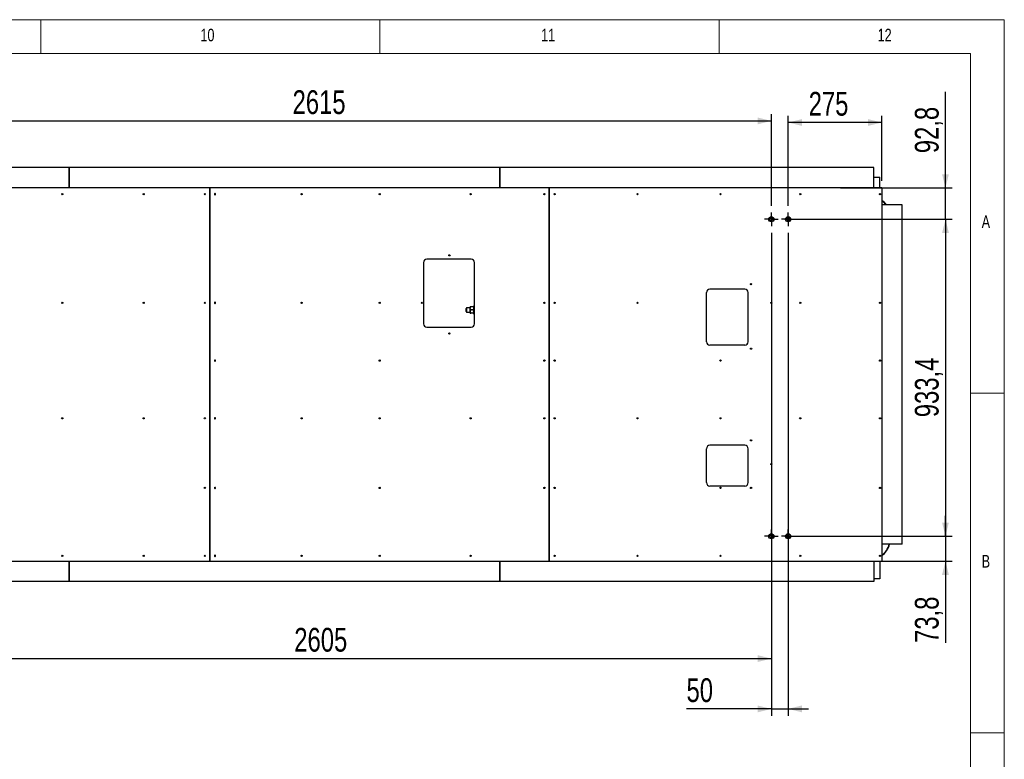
# Model space of a CAD drawing. Header units: millimetres. Extents: x 5 to 589, y 5 to 415.
# Tile 62 of 62: x 444 to 589, y 306 to 415. Entities that reach past the tile are written whole.
import ezdxf

# ---------------------------------------------------------------- set-up
doc = ezdxf.new("R2010")
doc.units = ezdxf.units.MM
doc.linetypes.add('CENTERX2', pattern=[20.32, 12.7, -2.54, 2.54, -2.54])
for name, color, linetype in [('COTES', 1, 'Continuous'), ('NOTES', 6, 'Continuous'), ('TRAIT-MIXTES', 3, 'CENTERX2')]:
    doc.layers.add(name, color=color, linetype=linetype)
doc.layers.add('TRAIT-FORT', color=4, linetype='Continuous', lineweight=25)
doc.styles.add('SLDTEXTSTYLE0', font='TXT', dxfattribs={"width": 0.75})
doc.dimstyles.new('SLDDIMSTYLE0', dxfattribs={"dimtxt": 3.5, "dimasz": 2, "dimexe": 0, "dimexo": 0.0625, "dimgap": 0.875, "dimtad": 1, "dimlfac": 20, "dimrnd": 1e-09, "dimzin": 12, "dimdsep": 46, "dimtxsty": 'SLDTEXTSTYLE0', "dimsah": 1, "dimcen": 0.09, "dimadec": 0, "dimazin": 3, "dimtfac": 1, "dimtofl": 0, "dimtmove": 0, "dimatfit": 3, "dimfxl": 0, "dimfrac": 2, "dimtolj": 1, "dimtzin": 12, "dimarcsym": 0})
doc.dimstyles.new('SLDDIMSTYLE1', dxfattribs={"dimtxt": 3.5, "dimasz": 2, "dimexe": 0, "dimexo": 0.0625, "dimgap": 0.875, "dimtad": 1, "dimlfac": 20, "dimrnd": 1e-09, "dimzin": 12, "dimdsep": 46, "dimtxsty": 'SLDTEXTSTYLE0', "dimsah": 1, "dimcen": 0.09, "dimadec": 0, "dimazin": 3, "dimtfac": 1, "dimtmove": 0, "dimatfit": 0, "dimfxl": 0, "dimfrac": 2, "dimtolj": 1, "dimtzin": 12, "dimarcsym": 0})
doc.dimstyles.new('SLDDIMSTYLE5', dxfattribs={"dimtxt": 3.5, "dimasz": 2, "dimexe": 0, "dimexo": 0.0625, "dimgap": 0.875, "dimtad": 1, "dimdec": 0, "dimlfac": 20, "dimrnd": 1e-09, "dimzin": 12, "dimdsep": 46, "dimtxsty": 'SLDTEXTSTYLE0', "dimsah": 1, "dimcen": 0.09, "dimadec": 0, "dimazin": 3, "dimtfac": 1, "dimtdec": 0, "dimtofl": 0, "dimtmove": 0, "dimatfit": 3, "dimfxl": 0, "dimfrac": 2, "dimtolj": 1, "dimtzin": 12, "dimarcsym": 0})
doc.dimstyles.new('SLDDIMSTYLE6', dxfattribs={"dimtxt": 3.5, "dimasz": 2, "dimexe": 0, "dimexo": 0.0625, "dimgap": 0.875, "dimtad": 1, "dimdec": 1, "dimlfac": 20, "dimrnd": 1e-09, "dimzin": 12, "dimdsep": 46, "dimtxsty": 'SLDTEXTSTYLE0', "dimsah": 1, "dimcen": 0.09, "dimadec": 0, "dimazin": 3, "dimtfac": 1, "dimtdec": 1, "dimtmove": 0, "dimatfit": 0, "dimfxl": 0, "dimfrac": 2, "dimtolj": 1, "dimtzin": 12, "dimarcsym": 0})
doc.dimstyles.new('SLDDIMSTYLE7', dxfattribs={"dimtxt": 3.5, "dimasz": 2, "dimexe": 0, "dimexo": 0.0625, "dimgap": 0.875, "dimtad": 1, "dimdec": 1, "dimlfac": 20, "dimrnd": 1e-09, "dimzin": 12, "dimdsep": 46, "dimtxsty": 'SLDTEXTSTYLE0', "dimsah": 1, "dimcen": 0.09, "dimadec": 0, "dimazin": 3, "dimtfac": 1, "dimtdec": 1, "dimtofl": 0, "dimtmove": 0, "dimatfit": 3, "dimfxl": 0, "dimfrac": 2, "dimtolj": 1, "dimtzin": 12, "dimarcsym": 0})

# ---------------------------------------------------------------- blocks, each defined once
blk = doc.blocks.new('_D_12')
at = {"layer": 'COTES', "color": 1}
for p, q in [((423.92, 377.97), (423.92, 401.09)), ((554.67, 387.61), (554.67, 401.09)), ((423.92, 400.09), (554.67, 400.09))]:
    blk.add_line(p, q, dxfattribs=at)
for points in [[(423.92, 400.09), (425.92, 399.59), (425.92, 400.59)], [(554.67, 400.09), (552.67, 400.59), (552.67, 399.59)]]:
    blk.add_solid(points, dxfattribs=at)
at = {"layer": 'COTES', "color": 1, "insert": (484.12, 404.61), "char_height": 3.5, "attachment_point": 1, "style": 'SLDTEXTSTYLE0'}
blk.add_mtext('2615', dxfattribs=at)
blk = doc.blocks.new('_D_13')
at = {"layer": 'COTES', "color": 1}
for p, q in [((554.67, 383.61), (554.67, 312.51)), ((557.17, 383.61), (557.17, 312.51)), ((554.67, 313.51), (542.17, 313.51)), ((554.67, 313.51), (557.17, 313.51)), ((557.17, 313.51), (560.17, 313.51))]:
    blk.add_line(p, q, dxfattribs=at)
for points in [[(554.67, 313.51), (552.67, 314.01), (552.67, 313.01)], [(557.17, 313.51), (559.17, 313.01), (559.17, 314.01)]]:
    blk.add_solid(points, dxfattribs=at)
at = {"layer": 'COTES', "color": 1, "insert": (542.17, 318.02), "char_height": 3.5, "attachment_point": 1, "style": 'SLDTEXTSTYLE0'}
blk.add_mtext('50', dxfattribs=at)
blk = doc.blocks.new('_D_14')
at = {"layer": 'COTES', "color": 1}
for p, q in [((557.17, 387.61), (557.17, 400.86)), ((570.93, 391.25), (570.93, 400.86)), ((570.93, 399.86), (557.17, 399.86))]:
    blk.add_line(p, q, dxfattribs=at)
for points in [[(557.17, 399.86), (559.17, 399.36), (559.17, 400.36)], [(570.93, 399.86), (568.93, 400.36), (568.93, 399.36)]]:
    blk.add_solid(points, dxfattribs=at)
at = {"layer": 'COTES', "color": 1, "insert": (560.17, 404.37), "char_height": 3.5, "attachment_point": 1, "style": 'SLDTEXTSTYLE0'}
blk.add_mtext('275', dxfattribs=at)
blk = doc.blocks.new('_D_20')
at = {"layer": 'COTES', "color": 1}
for p, q in [((424.42, 346.97), (424.42, 319.92)), ((554.67, 336.94), (554.67, 319.92)), ((424.42, 320.92), (554.67, 320.92))]:
    blk.add_line(p, q, dxfattribs=at)
for points in [[(424.42, 320.92), (426.42, 320.42), (426.42, 321.42)], [(554.67, 320.92), (552.67, 321.42), (552.67, 320.42)]]:
    blk.add_solid(points, dxfattribs=at)
at = {"layer": 'COTES', "color": 1, "insert": (484.37, 325.44), "char_height": 3.5, "attachment_point": 1, "style": 'SLDTEXTSTYLE0'}
blk.add_mtext('2605', dxfattribs=at)
blk = doc.blocks.new('_D_26')
at = {"layer": 'COTES', "color": 1}
for p, q in [((556.67, 385.61), (581.33, 385.61)), ((580.33, 385.61), (580.33, 338.94)), ((556.67, 338.94), (581.33, 338.94))]:
    blk.add_line(p, q, dxfattribs=at)
for points in [[(580.33, 385.61), (579.83, 383.61), (580.83, 383.61)], [(580.33, 338.94), (580.83, 340.94), (579.83, 340.94)]]:
    blk.add_solid(points, dxfattribs=at)
at = {"layer": 'COTES', "color": 1, "insert": (575.82, 356.46), "char_height": 3.5, "attachment_point": 1, "rotation": 90, "style": 'SLDTEXTSTYLE0'}
blk.add_mtext('933,4', dxfattribs=at)
blk = doc.blocks.new('_D_27')
at = {"layer": 'COTES', "color": 1}
for p, q in [((580.33, 390.25), (580.33, 404.39)), ((564.87, 390.25), (581.33, 390.25)), ((580.33, 385.61), (580.33, 390.25)), ((556.67, 385.61), (581.33, 385.61)), ((580.33, 385.61), (580.33, 382.61))]:
    blk.add_line(p, q, dxfattribs=at)
for points in [[(580.33, 390.25), (580.83, 392.25), (579.83, 392.25)], [(580.33, 385.61), (579.83, 383.61), (580.83, 383.61)]]:
    blk.add_solid(points, dxfattribs=at)
at = {"layer": 'COTES', "color": 1, "insert": (575.82, 395.34), "char_height": 3.5, "attachment_point": 1, "rotation": 90, "style": 'SLDTEXTSTYLE0'}
blk.add_mtext('92,8', dxfattribs=at)
blk = doc.blocks.new('_D_28')
at = {"layer": 'COTES', "color": 1}
for p, q in [((580.33, 338.94), (580.33, 341.94)), ((556.67, 338.94), (581.33, 338.94)), ((580.33, 338.94), (580.33, 335.25)), ((564.87, 335.25), (581.33, 335.25)), ((580.33, 335.25), (580.33, 323.22))]:
    blk.add_line(p, q, dxfattribs=at)
for points in [[(580.33, 338.94), (580.83, 340.94), (579.83, 340.94)], [(580.33, 335.25), (579.83, 333.25), (580.83, 333.25)]]:
    blk.add_solid(points, dxfattribs=at)
at = {"layer": 'COTES', "color": 1, "insert": (575.82, 323.22), "char_height": 3.5, "attachment_point": 1, "rotation": 90, "style": 'SLDTEXTSTYLE0'}
blk.add_mtext('73,8', dxfattribs=at)
blk = doc.blocks.new('SW_CENTERMARKSYMBOL_8')
at = {"layer": 'TRAIT-MIXTES', "color": 0}
for p, q in [((-0.62, 0), (-1, 0)), ((0, 0), (-0.62, 0)), ((0, 0.62), (0, 1)), ((0, 0), (0, 0.62)), ((0, 0), (0, -0.62)), ((0, 0), (0.62, 0)), ((0.62, 0), (1, 0)), ((0, -0.62), (0, -1))]:
    blk.add_line(p, q, dxfattribs=at)
blk = doc.blocks.new('SW_CENTERMARKSYMBOL_9')
at = {"layer": 'TRAIT-MIXTES', "color": 0}
for p, q in [((-0.62, 0), (-1, 0)), ((0, 0), (-0.62, 0)), ((0, 0.62), (0, 1)), ((0, 0), (0, 0.62)), ((0, 0), (0, -0.62)), ((0, 0), (0.62, 0)), ((0.62, 0), (1, 0)), ((0, -0.62), (0, -1))]:
    blk.add_line(p, q, dxfattribs=at)
blk = doc.blocks.new('SW_CENTERMARKSYMBOL_10')
at = {"layer": 'TRAIT-MIXTES', "color": 0}
for p, q in [((-0.63, 0), (-1, 0)), ((0, 0), (-0.63, 0)), ((0, 0.62), (0, 1)), ((0, 0), (0, 0.62)), ((0, 0), (0, -0.63)), ((0, 0), (0.62, 0)), ((0.62, 0), (1, 0)), ((0, -0.63), (0, -1))]:
    blk.add_line(p, q, dxfattribs=at)
blk = doc.blocks.new('SW_CENTERMARKSYMBOL_11')
at = {"layer": 'TRAIT-MIXTES', "color": 0}
for p, q in [((-0.62, 0), (-1, 0)), ((0, 0), (-0.62, 0)), ((0, 0.62), (0, 1)), ((0, 0), (0, 0.62)), ((0, 0), (0, -0.62)), ((0, 0), (0.62, 0)), ((0.62, 0), (1, 0)), ((0, -0.62), (0, -1))]:
    blk.add_line(p, q, dxfattribs=at)

msp = doc.modelspace()

# ---------------------------------------------------------------- linework, layer by layer
at = {"color": 7, "linetype": 'Continuous', "lineweight": 18}
for p, q in [((589, 415), (5, 415)), ((447, 410), (447, 415)), ((497, 415), (497, 410)), ((547, 410), (547, 415)), ((589, 5), (589, 415)), ((584, 410), (10, 410)), ((584, 10), (584, 410)), ((584, 360), (589, 360)), ((589, 310), (584, 310))]:
    msp.add_line(p, q, dxfattribs=at)
at = {"layer": 'TRAIT-FORT', "color": 4, "linetype": 'Continuous', "lineweight": 25}
for p, q in [((451.181, 393.24957), (362.4315, 393.24957)), ((451.181, 390.24957), (451.181, 393.24957)), ((514.6815, 393.24957), (451.1815, 393.24957)), ((451.1815, 393.24957), (451.1815, 390.24957)), ((514.6815, 390.24957), (514.6815, 393.24957)), ((514.682, 393.24957), (514.682, 390.24957)), ((569.7815, 393.24957), (514.682, 393.24957)), ((569.7815, 390.24957), (569.7815, 393.24957)), ((569.7815, 391.82452), (570.68155, 391.82452)), ((570.68155, 390.24957), (570.68155, 391.82452)), ((455.3315, 390.24957), (426.4315, 390.24957)), ((460.72529, 390.24957), (455.3315, 390.24957)), ((471.93164, 390.24957), (460.72529, 390.24957)), ((471.93165, 390.24957), (471.93164, 390.24957)), ((471.93164, 390.24957), (471.93164, 335.24957)), ((471.93165, 335.24957), (471.93165, 390.24957)), ((472.71488, 390.24957), (471.93165, 390.24957)), ((478.1315, 390.24957), (472.71488, 390.24957)), ((517.43147, 390.24957), (478.1315, 390.24957)), ((521.93164, 390.24957), (517.43147, 390.24957)), ((521.93165, 390.24957), (521.93164, 390.24957)), ((521.93164, 390.24957), (521.93164, 335.24957)), ((528.18147, 390.24957), (521.93165, 390.24957)), ((521.93165, 335.24957), (521.93165, 390.24957)), ((540.35169, 390.24957), (528.18147, 390.24957)), ((545.78067, 390.24957), (540.35169, 390.24957)), ((558.46204, 390.24957), (545.78067, 390.24957)), ((563.86939, 390.24957), (558.46204, 390.24957)), ((570.93165, 390.24957), (563.86939, 390.24957)), ((570.93165, 390.24957), (570.93165, 335.24957)), ((573.9315, 387.74957), (570.93165, 387.74957)), ((573.9315, 337.74957), (573.9315, 387.74957)), ((503.41915, 379.22457), (503.41915, 370.22457)), ((510.41915, 379.72457), (503.91915, 379.72457)), ((510.91915, 370.22457), (510.91915, 379.22457)), ((545.11915, 367.57457), (545.11915, 374.82457)), ((545.78067, 375.32457), (545.61915, 375.32457)), ((550.76915, 375.32457), (545.78067, 375.32457)), ((551.26915, 367.57457), (551.26915, 374.82457)), ((510.91915, 372.92457), (510.8065, 372.92457)), ((510.8065, 372.92457), (510.8065, 372.18517)), ((509.7565, 372.54957), (509.6815, 372.47457)), ((509.6815, 372.24957), (509.6815, 372.47457)), ((509.6815, 372.02457), (509.6815, 372.24957)), ((509.6815, 372.02457), (509.7565, 371.94957)), ((510.3065, 372.54957), (509.7565, 372.54957)), ((509.7565, 372.54957), (509.7565, 372.24957)), ((509.7565, 372.24957), (509.7565, 371.94957)), ((509.7565, 371.94957), (510.3065, 371.94957)), ((510.3065, 372.49364), (510.3065, 372.72451)), ((510.3065, 372.0187), (510.3065, 372.49364)), ((510.3065, 371.77464), (510.3065, 372.0187)), ((510.73302, 372.72891), (510.37998, 372.72891)), ((510.73302, 372.25836), (510.37998, 372.25836)), ((510.73302, 371.77903), (510.37998, 371.77903)), ((510.73302, 371.77024), (510.37998, 371.77024)), ((510.8065, 372.18517), (510.8065, 371.57457)), ((510.8065, 371.57457), (510.91915, 371.57457)), ((503.91915, 369.72457), (510.41915, 369.72457)), ((545.78067, 367.07457), (545.61915, 367.07457)), ((550.76915, 367.07457), (545.78067, 367.07457)), ((545.11915, 346.82457), (545.11915, 351.82457)), ((545.78067, 352.32457), (545.61915, 352.32457)), ((550.76915, 352.32457), (545.78067, 352.32457)), ((551.26915, 346.82457), (551.26915, 351.82457)), ((545.78067, 346.32457), (545.61915, 346.32457)), ((550.76915, 346.32457), (545.78067, 346.32457)), ((573.9315, 337.74957), (570.93165, 337.74957)), ((426.4315, 335.24957), (455.3315, 335.24957)), ((451.181, 335.24957), (451.181, 332.24957)), ((451.1815, 335.17462), (451.181, 335.17462)), ((451.1815, 332.24957), (451.1815, 335.24957)), ((455.3315, 335.24957), (460.72529, 335.24957)), ((460.72529, 335.24957), (471.93164, 335.24957)), ((471.93164, 335.24957), (471.93165, 335.24957)), ((471.93165, 335.24957), (472.71488, 335.24957)), ((472.71488, 335.24957), (478.1315, 335.24957)), ((478.1315, 335.24957), (517.43147, 335.24957)), ((514.6815, 335.24957), (514.6815, 332.24957)), ((514.682, 335.17452), (514.6815, 335.17452)), ((514.682, 332.24957), (514.682, 335.24957)), ((517.43147, 335.24957), (521.93164, 335.24957)), ((521.93164, 335.24957), (521.93165, 335.24957)), ((521.93165, 335.24957), (528.18147, 335.24957)), ((528.18147, 335.24957), (540.35169, 335.24957)), ((540.35169, 335.24957), (545.78067, 335.24957)), ((545.78067, 335.24957), (558.46204, 335.24957)), ((558.46204, 335.24957), (563.86939, 335.24957)), ((563.86939, 335.24957), (570.93165, 335.24957)), ((569.7815, 335.24957), (569.7815, 332.24957)), ((570.68155, 335.24957), (570.68155, 332.67452)), ((570.68155, 332.67452), (569.7815, 332.67452)), ((451.181, 332.24957), (362.4315, 332.24957)), ((514.6815, 332.24957), (451.1815, 332.24957)), ((569.7815, 332.24957), (514.682, 332.24957))]:
    msp.add_line(p, q, dxfattribs=at)
for centre, radius in [((450.18164, 389.29957), 0.09), ((462.18164, 389.29957), 0.09), ((471.18164, 389.29957), 0.09), ((485.45664, 389.29957), 0.09), ((496.95664, 389.29957), 0.09), ((510.35204, 389.29957), 0.09), ((521.23164, 389.29957), 0.09), ((522.73164, 389.29957), 0.09), ((534.95665, 389.29957), 0.09), ((547.18165, 389.29957), 0.09), ((558.93165, 389.29957), 0.09), ((570.68165, 389.29957), 0.09), ((554.66915, 385.60957), 0.375), ((557.16915, 385.60957), 0.375), ((554.66915, 385.60957), 0.255), ((557.16915, 385.60957), 0.255), ((507.23164, 380.29957), 0.09), ((551.68165, 376.04957), 0.09), ((450.18164, 373.29957), 0.09), ((462.18164, 373.29957), 0.09), ((471.18164, 373.29957), 0.09), ((485.45664, 373.29957), 0.09), ((496.95664, 373.29957), 0.09), ((503.16915, 373.29957), 0.09), ((521.23164, 373.29957), 0.09), ((522.73164, 373.29957), 0.09), ((534.95665, 373.29957), 0.09), ((554.68165, 373.29957), 0.09), ((558.93165, 373.29957), 0.09), ((570.68165, 373.29957), 0.09), ((507.23164, 368.79957), 0.09), ((551.68165, 366.54957), 0.09), ((496.95664, 364.79957), 0.09), ((521.23164, 364.79957), 0.09), ((522.73164, 364.79957), 0.09), ((547.18165, 364.79957), 0.09), ((570.68165, 364.79957), 0.09), ((450.18164, 356.29957), 0.09), ((462.18164, 356.29957), 0.09), ((471.18164, 356.29957), 0.09), ((485.45664, 356.29957), 0.09), ((496.95664, 356.29957), 0.09), ((510.35204, 356.29957), 0.09), ((521.23164, 356.29957), 0.09), ((522.73164, 356.29957), 0.09), ((534.95665, 356.29957), 0.09), ((547.18165, 356.29957), 0.09), ((558.93165, 356.29957), 0.09), ((570.68165, 356.29957), 0.09), ((551.68165, 353.04957), 0.09), ((554.68165, 349.54957), 0.09), ((471.18164, 346.04957), 0.09), ((496.95664, 346.04957), 0.09), ((521.23164, 346.04957), 0.09), ((522.73164, 346.04957), 0.09), ((547.18165, 346.04957), 0.09), ((551.68165, 346.04957), 0.09), ((570.68165, 346.04957), 0.09), ((554.66915, 338.93957), 0.375), ((554.66915, 338.93957), 0.255), ((557.16915, 338.93957), 0.375), ((557.16915, 338.93957), 0.255), ((450.18164, 336.04957), 0.09), ((462.18164, 336.04957), 0.09), ((471.18164, 336.04957), 0.09), ((485.45664, 336.04957), 0.09), ((496.95664, 336.04957), 0.09), ((510.35204, 336.04957), 0.09), ((522.73164, 336.04957), 0.09), ((534.95665, 336.04957), 0.09), ((547.18165, 336.04957), 0.09), ((558.93165, 336.04957), 0.09), ((570.68165, 336.04957), 0.09)]:
    msp.add_circle(centre, radius, dxfattribs=at)
for centre, radius, start, end in [((472.68164, 389.29957), 0.09, 68.3243822, 291.6756178), ((472.68164, 389.29957), 0.09, 291.6756178, 68.3243822), ((569.18155, 385.99952), 3, 35.6865104, 54.312324), ((569.18155, 385.99952), 2.95, 36.3870741, 53.6117299), ((503.91915, 379.22457), 0.5, 90, 180), ((510.41915, 379.22457), 0.5, 0, 90), ((545.61915, 374.82457), 0.5, 90, 180), ((550.76915, 374.82457), 0.5, 0, 90), ((472.68164, 373.29957), 0.09, 68.3243822, 291.6756178), ((472.68164, 373.29957), 0.09, 291.6756178, 68.3243822), ((503.91915, 370.22457), 0.5, 180, 270), ((510.41915, 370.22457), 0.5, 270, 0), ((545.61915, 367.57457), 0.5, 180, 270), ((550.76915, 367.57457), 0.5, 270, 0), ((472.68164, 364.79957), 0.09, 68.3243822, 291.6756178), ((472.68164, 364.79957), 0.09, 291.6756178, 68.3243822), ((472.68164, 356.29957), 0.09, 68.3243822, 291.6756178), ((472.68164, 356.29957), 0.09, 291.6756178, 68.3243822), ((545.61915, 351.82457), 0.5, 90, 180), ((550.76915, 351.82457), 0.5, 0, 90), ((545.61915, 346.82457), 0.5, 180, 270), ((550.76915, 346.82457), 0.5, 270, 0), ((472.68164, 346.04957), 0.09, 68.3243822, 291.6756178), ((472.68164, 346.04957), 0.09, 291.6756178, 68.3243822), ((569.18155, 338.49952), 2.95, 306.3882701, 345.2726085), ((569.18155, 338.49952), 3, 305.687676, 345.5234741), ((472.68164, 336.04957), 0.09, 68.3243822, 291.6756178), ((472.68164, 336.04957), 0.09, 291.6756178, 68.3243822)]:
    msp.add_arc(centre, radius, start, end, dxfattribs=at)
for points, knots in [([(510.3065, 372.49364), (510.30654, 372.4976), (510.30689, 372.53028), (510.31721, 372.5926), (510.34563, 372.66696), (510.37026, 372.71138), (510.37998, 372.72891)], [0, 0, 0, 0, 0.04836864, 0.399329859, 0.762964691, 1, 1, 1, 1]), ([(510.37998, 372.72891), (510.36282, 372.72831), (510.3279, 372.72708), (510.30801, 372.72556), (510.30676, 372.7247), (510.3065, 372.72451)], [0, 0, 0, 0, 0.432385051, 0.879553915, 1, 1, 1, 1]), ([(510.37998, 372.25836), (510.36516, 372.28591), (510.33792, 372.33656), (510.31173, 372.41593), (510.30826, 372.4675), (510.3065, 372.49364)], [0, 0, 0, 0, 0.370457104, 0.681018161, 1, 1, 1, 1]), ([(510.37998, 372.25836), (510.36282, 372.22555), (510.3279, 372.1588), (510.30801, 372.07604), (510.30676, 372.02873), (510.3065, 372.0187)], [0, 0, 0, 0, 0.432385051, 0.879553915, 1, 1, 1, 1]), ([(510.3065, 372.0187), (510.31075, 371.97653), (510.31918, 371.89287), (510.35982, 371.81677), (510.37998, 371.77903)], [0, 0, 0, 0, 0.504000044, 1, 1, 1, 1]), ([(510.3065, 371.77464), (510.31075, 371.77541), (510.31918, 371.77694), (510.35982, 371.77834), (510.37998, 371.77903)], [0, 0, 0, 0, 0.5040000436, 1, 1, 1, 1]), ([(510.37998, 371.77024), (510.36282, 371.77084), (510.3279, 371.77207), (510.30801, 371.77358), (510.30676, 371.77445), (510.3065, 371.77464)], [0, 0, 0, 0, 0.432385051, 0.879553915, 1, 1, 1, 1]), ([(510.73302, 372.72891), (510.74274, 372.71138), (510.7669, 372.66782), (510.79549, 372.59356), (510.80609, 372.53124), (510.80646, 372.4976), (510.8065, 372.49364)], [0, 0, 0, 0, 0.237039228, 0.589019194, 0.951630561, 1, 1, 1, 1]), ([(510.8065, 372.72451), (510.80225, 372.72529), (510.79382, 372.72682), (510.75318, 372.72822), (510.73302, 372.72891)], [0, 0, 0, 0, 0.504000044, 1, 1, 1, 1]), ([(510.8065, 372.49364), (510.80483, 372.46824), (510.80145, 372.41667), (510.77543, 372.33723), (510.74783, 372.28591), (510.73302, 372.25836)], [0, 0, 0, 0, 0.309990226, 0.629545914, 1, 1, 1, 1]), ([(510.8065, 372.0187), (510.80225, 372.06086), (510.79382, 372.14453), (510.75318, 372.22062), (510.73302, 372.25836)], [0, 0, 0, 0, 0.5040000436, 1, 1, 1, 1]), ([(510.73302, 371.77903), (510.75018, 371.81185), (510.7851, 371.8786), (510.80499, 371.96136), (510.80623, 372.00866), (510.8065, 372.0187)], [0, 0, 0, 0, 0.432385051, 0.879553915, 1, 1, 1, 1]), ([(510.73302, 371.77903), (510.75018, 371.77843), (510.7851, 371.7772), (510.80499, 371.77569), (510.80623, 371.77482), (510.8065, 371.77464)], [0, 0, 0, 0, 0.432385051, 0.879553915, 1, 1, 1, 1]), ([(510.8065, 371.77464), (510.80225, 371.77386), (510.79382, 371.77233), (510.75318, 371.77093), (510.73302, 371.77024)], [0, 0, 0, 0, 0.504000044, 1, 1, 1, 1])]:
    msp.add_open_spline(points, degree=3, knots=knots, dxfattribs=at)

# ---------------------------------------------------------------- block references
at = {"layer": 'TRAIT-MIXTES', "color": 3}
for name, p in [('SW_CENTERMARKSYMBOL_8', (554.66915, 385.60957)), ('SW_CENTERMARKSYMBOL_9', (557.16915, 385.60957)), ('SW_CENTERMARKSYMBOL_11', (554.66915, 338.93957)), ('SW_CENTERMARKSYMBOL_10', (557.16915, 338.93957))]:
    msp.add_blockref(name, p, dxfattribs=at)

# ---------------------------------------------------------------- texts
at = {"layer": 'NOTES', "color": 211, "attachment_point": 1, "style": 'SLDTEXTSTYLE0'}
for s, insert, char_height in [('10', (470.54167, 413.66802), 1.852083), ('11', (520.75001, 413.66802), 1.852083), ('12', (570.33334, 413.66802), 1.852083), ('A', (585.66668, 386.16802), 1.85208), ('B', (585.66668, 336.16802), 1.85208)]:
    msp.add_mtext(s, dxfattribs=dict(at, insert=insert, char_height=char_height))

# ---------------------------------------------------------------- dimensions: what is measured, and where the dimension line sits
at = {"layer": 'COTES', "color": 1}
for base, p1, p2, dimstyle, picture, middle in [((554.66915, 400.09469), (423.91915, 376.97458), (554.66915, 386.60957), 'SLDDIMSTYLE0', '_D_12', (489.29415, 400.09469)), ((557.16915, 399.86286), (570.93165, 390.24957), (557.16915, 386.60957), 'SLDDIMSTYLE5', '_D_14', (564.0504, 399.86286)), ((557.16915, 313.5079), (554.66915, 384.60957), (557.16915, 384.60957), 'SLDDIMSTYLE1', '_D_13', (544.75392, 313.5079)), ((554.66915, 320.92452), (424.41915, 347.97457), (554.66915, 337.93957), 'SLDDIMSTYLE0', '_D_20', (489.54415, 320.92452))]:
    dim = msp.add_linear_dim(base=base, p1=p1, p2=p2, dimstyle=dimstyle, dxfattribs=at)
    dim.commit()
    dim.dimension.update_dxf_attribs({"geometry": picture, "text_midpoint": middle, "dimtype": 160})
for base, p1, p2, dimstyle, picture, middle in [((580.33017, 390.24957), (555.66915, 385.60957), (563.86939, 390.24957), 'SLDDIMSTYLE6', '_D_27', (580.33017, 399.86286)), ((580.33017, 338.93957), (555.66915, 385.60957), (555.66915, 338.93957), 'SLDDIMSTYLE7', '_D_26', (580.33017, 362.27457)), ((580.33017, 335.24957), (555.66915, 338.93957), (563.86939, 335.24957), 'SLDDIMSTYLE6', '_D_28', (580.33017, 327.7436))]:
    dim = msp.add_linear_dim(base=base, p1=p1, p2=p2, angle=90, dimstyle=dimstyle, dxfattribs=at)
    dim.commit()
    dim.dimension.update_dxf_attribs({"geometry": picture, "text_midpoint": middle, "dimtype": 160})

doc.saveas('drawing.dxf')
